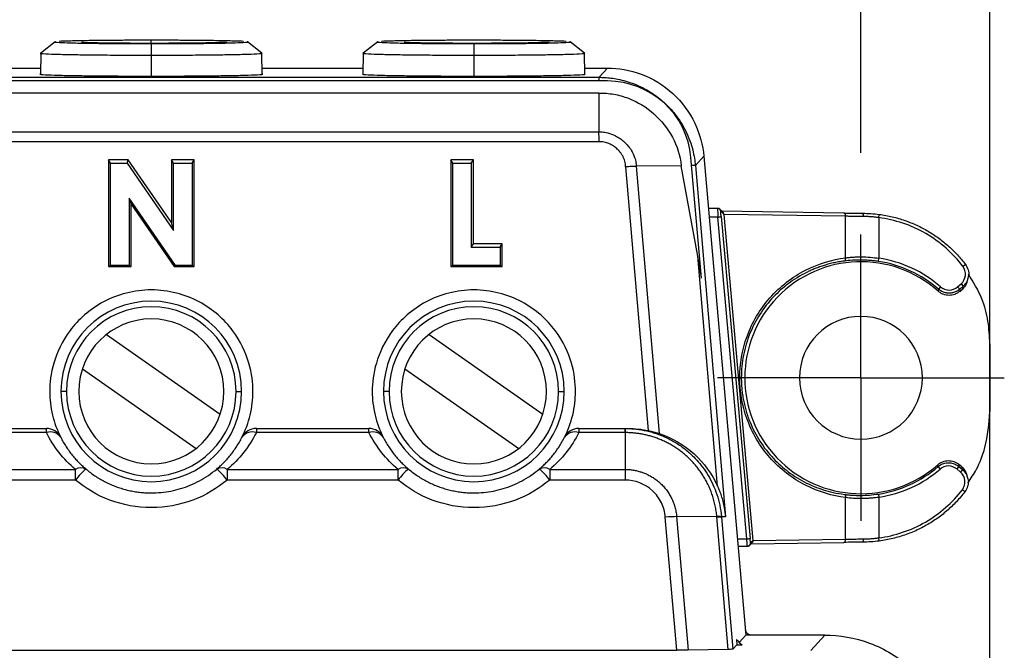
# Model space of a CAD drawing. Header units: millimetres. Extents: x 0 to 559, y 0 to 432.
# Tile 7 of 26: x 210 to 241, y 236 to 255. Entities that reach past the tile are written whole.
import ezdxf

# ---------------------------------------------------------------- set-up
doc = ezdxf.new("R2010")
doc.units = ezdxf.units.MM
doc.header["$LTSCALE"] = 2
doc.linetypes.add('CENTERX2', pattern=[20.32, 12.7, -2.54, 2.54, -2.54])
doc.layers.add('CENTER', color=40, linetype='CENTERX2')
doc.layers.add('DIMENSIONS', color=140, linetype='Continuous', lineweight=25)
doc.styles.add('SLDTEXTSTYLE0', font='TXT', dxfattribs={"width": 0.7})
doc.dimstyles.new('SLDDIMSTYLE0', dxfattribs={"dimtxt": 4.316016, "dimasz": 6.604, "dimexe": 0, "dimexo": 0.0625, "dimgap": 1.079004, "dimtad": 0, "dimtih": 1, "dimtoh": 1, "dimdec": 1, "dimrnd": 1e-09, "dimzin": 4, "dimdsep": 46, "dimtxsty": 'SLDTEXTSTYLE0', "dimsah": 1, "dimcen": 0.09, "dimadec": 0, "dimazin": 1, "dimtfac": 1, "dimtdec": 1, "dimtofl": 0, "dimtmove": 0, "dimatfit": 3, "dimfxl": 0, "dimfrac": 2, "dimtolj": 1, "dimtzin": 12, "dimarcsym": 0})

# ---------------------------------------------------------------- blocks, each defined once
blk = doc.blocks.new('_D_1')
at = {"layer": 'DIMENSIONS'}
for p, q in [((192.109, 251.173), (192.109, 276.847)), ((236.109, 251.173), (236.109, 276.847)), ((192.109, 270.497), (201.913, 270.497)), ((207.762, 270.497), (206.313, 270.497)), ((206.313, 270.497), (206.313, 263.638)), ((220.588, 270.497), (222.037, 270.497)), ((222.037, 270.497), (222.037, 263.638)), ((236.109, 270.497), (226.436, 270.497)), ((206.313, 263.638), (207.762, 263.638)), ((222.037, 263.638), (220.588, 263.638))]:
    blk.add_line(p, q, dxfattribs=at)
for points in [[(192.109, 270.497), (198.713, 269.481), (198.713, 271.513)], [(236.109, 270.497), (229.505, 271.513), (229.505, 269.481)]]:
    blk.add_solid(points, dxfattribs=at)
at = {"layer": 'DIMENSIONS', "char_height": 4.2333, "attachment_point": 1, "style": 'SLDTEXTSTYLE0'}
for s, insert in [('44.0', (207.762, 276.921)), ('1.73', (207.762, 269.095))]:
    blk.add_mtext(s, dxfattribs=dict(at, insert=insert))
blk = doc.blocks.new('_D_2')
at = {"layer": 'DIMENSIONS'}
for p, q in [((188.109, 223.538), (188.109, 293.012)), ((240.109, 223.538), (240.109, 293.012)), ((188.109, 286.662), (201.913, 286.662)), ((207.762, 286.662), (206.313, 286.662)), ((206.313, 286.662), (206.313, 279.802)), ((220.588, 286.662), (222.037, 286.662)), ((222.037, 286.662), (222.037, 279.802)), ((240.109, 286.662), (226.436, 286.662)), ((206.313, 279.802), (207.762, 279.802)), ((222.037, 279.802), (220.588, 279.802))]:
    blk.add_line(p, q, dxfattribs=at)
for points in [[(188.109, 286.662), (194.713, 285.646), (194.713, 287.678)], [(240.109, 286.662), (233.505, 287.678), (233.505, 285.646)]]:
    blk.add_solid(points, dxfattribs=at)
at = {"layer": 'DIMENSIONS', "char_height": 4.2333, "attachment_point": 1, "style": 'SLDTEXTSTYLE0'}
for s, insert in [('52.0', (207.762, 293.085)), ('2.05', (207.762, 285.259))]:
    blk.add_mtext(s, dxfattribs=dict(at, insert=insert))
blk = doc.blocks.new('SW_CENTERMARKSYMBOL_1')
at = {"layer": 'CENTER', "color": 0}
for p, q in [((0, 2.54), (0, 4.445)), ((0, 0), (0, 2.54)), ((-2.54, 0), (-4.445, 0)), ((0, 0), (-2.54, 0)), ((0, 0), (0, -2.54)), ((0, 0), (2.54, 0)), ((2.54, 0), (4.445, 0)), ((0, -2.54), (0, -4.445))]:
    blk.add_line(p, q, dxfattribs=at)

msp = doc.modelspace()

# ---------------------------------------------------------------- linework, layer by layer
for p, q in [((211.128, 254.611), (210.682, 254.262)), ((217.537, 254.262), (217.091, 254.611)), ((221.128, 254.611), (220.682, 254.262)), ((227.537, 254.262), (227.091, 254.611)), ((214.109, 254.565), (214.109, 254.558)), ((214.109, 254.558), (214.109, 254.2)), ((224.109, 254.565), (224.109, 254.558)), ((224.109, 254.558), (224.109, 254.2)), ((210.681, 254.26), (210.669, 253.61)), ((214.109, 254.2), (214.109, 253.55)), ((217.549, 253.61), (217.538, 254.26)), ((220.681, 254.26), (220.669, 253.61)), ((224.109, 254.2), (224.109, 253.55)), ((227.549, 253.61), (227.538, 254.26)), ((207.546, 253.798), (210.673, 253.798)), ((217.546, 253.798), (220.673, 253.798)), ((227.546, 253.798), (228.25, 253.798)), ((227.989, 253.513), (228.25, 253.798)), ((228.25, 253.398), (199.969, 253.398)), ((200.23, 253.513), (227.989, 253.513)), ((227.986, 253.02), (200.233, 253.02)), ((227.986, 253.02), (227.986, 251.818)), ((200.233, 251.818), (227.986, 251.818)), ((227.993, 251.514), (200.226, 251.514)), ((213.396, 250.95), (212.78, 250.95)), ((212.78, 250.95), (212.78, 247.641)), ((212.848, 250.85), (212.78, 250.95)), ((213.361, 250.85), (213.396, 250.95)), ((214.734, 249.009), (213.396, 250.95)), ((215.439, 250.95), (214.734, 250.95)), ((214.734, 250.95), (214.734, 249.009)), ((214.801, 250.85), (214.734, 250.95)), ((215.371, 250.85), (215.439, 250.95)), ((215.439, 247.641), (215.439, 250.95)), ((224.095, 250.95), (223.391, 250.95)), ((223.391, 250.95), (223.391, 247.641)), ((223.458, 250.85), (223.391, 250.95)), ((224.028, 250.85), (224.095, 250.95)), ((224.095, 248.345), (224.095, 250.95)), ((231.168, 247.274), (230.84, 251.025)), ((231.238, 251.06), (230.976, 250.773)), ((231.238, 251.06), (232.538, 236.198)), ((212.848, 247.675), (212.848, 250.85)), ((212.848, 250.85), (213.361, 250.85)), ((213.361, 250.85), (214.801, 248.761)), ((214.801, 248.761), (214.801, 250.85)), ((214.801, 250.85), (215.371, 250.85)), ((215.371, 250.85), (215.371, 247.675)), ((223.458, 247.675), (223.458, 250.85)), ((223.458, 250.85), (224.028, 250.85)), ((224.028, 250.85), (224.028, 248.245)), ((229.52, 242.547), (228.816, 250.738)), ((230.535, 250.766), (229.146, 250.755)), ((229.146, 250.755), (229.859, 242.454)), ((231.051, 247.965), (230.535, 250.766)), ((230.976, 250.773), (231.913, 239.874)), ((213.418, 249.758), (213.485, 249.575)), ((214.854, 247.675), (213.418, 249.758)), ((213.418, 249.758), (213.418, 247.675)), ((213.485, 247.641), (213.485, 249.575)), ((213.485, 249.575), (214.819, 247.641)), ((231.666, 249.444), (231.379, 249.444)), ((231.825, 249.333), (231.733, 249.418)), ((231.676, 249.172), (231.403, 249.172)), ((232.573, 239.184), (231.676, 249.172)), ((231.857, 249.269), (231.765, 249.353)), ((231.775, 249.19), (232.672, 239.201)), ((235.584, 249.298), (231.798, 249.358)), ((231.858, 249.258), (232.757, 239.14)), ((235.634, 249.198), (231.858, 249.258)), ((235.634, 247.909), (235.634, 249.198)), ((236.664, 249.158), (236.677, 249.257)), ((236.664, 249.158), (236.664, 247.897)), ((214.801, 248.761), (214.734, 249.009)), ((224.028, 248.245), (224.095, 248.345)), ((224.028, 248.245), (224.924, 248.245)), ((224.991, 248.345), (224.095, 248.345)), ((224.924, 248.245), (224.991, 248.345)), ((224.924, 248.245), (224.924, 247.675)), ((224.991, 247.641), (224.991, 248.345)), ((231.665, 240.821), (231.051, 247.965)), ((236.65, 247.798), (236.664, 247.897)), ((212.848, 247.675), (212.78, 247.641)), ((212.78, 247.641), (213.485, 247.641)), ((213.418, 247.675), (212.848, 247.675)), ((213.418, 247.675), (213.485, 247.641)), ((214.854, 247.675), (214.819, 247.641)), ((214.819, 247.641), (215.439, 247.641)), ((215.371, 247.675), (214.854, 247.675)), ((215.371, 247.675), (215.439, 247.641)), ((223.458, 247.675), (223.391, 247.641)), ((223.391, 247.641), (224.991, 247.641)), ((224.924, 247.675), (223.458, 247.675)), ((224.924, 247.675), (224.991, 247.641)), ((239.268, 247.646), (239.348, 247.707)), ((239.41, 247.189), (239.433, 247.277)), ((238.579, 247.01), (238.514, 246.935)), ((239.106, 247.01), (239.213, 247.103)), ((239.106, 247.01), (239.172, 246.934)), ((239.278, 247.028), (239.172, 246.934)), ((239.213, 247.103), (239.278, 247.028)), ((239.172, 246.868), (239.256, 246.942)), ((212.718, 245.531), (216.247, 243.06)), ((222.718, 245.531), (226.247, 243.06)), ((240.109, 245.242), (240.109, 243.135)), ((211.972, 244.466), (215.501, 241.995)), ((221.972, 244.466), (225.501, 241.995)), ((232.352, 244.188), (232.4, 244.188)), ((211.481, 243.763), (211.309, 243.763)), ((216.738, 243.763), (216.91, 243.763)), ((221.481, 243.763), (221.309, 243.763)), ((226.738, 243.763), (226.91, 243.763)), ((207.365, 242.613), (210.854, 242.613)), ((210.854, 242.486), (207.365, 242.486)), ((210.854, 242.486), (210.854, 242.613)), ((217.365, 242.613), (217.365, 242.486)), ((217.365, 242.613), (220.854, 242.613)), ((220.854, 242.486), (217.365, 242.486)), ((220.854, 242.486), (220.854, 242.613)), ((227.365, 242.613), (227.365, 242.486)), ((227.365, 242.613), (228.797, 242.613)), ((228.797, 242.486), (227.365, 242.486)), ((228.797, 242.486), (228.797, 241.343)), ((228.8, 242.613), (228.893, 242.613)), ((239.234, 241.423), (239.145, 241.498)), ((206.46, 241.343), (211.759, 241.343)), ((211.759, 241.014), (211.759, 241.343)), ((216.46, 241.343), (216.46, 241.014)), ((216.46, 241.343), (221.759, 241.343)), ((221.759, 241.014), (221.759, 241.343)), ((226.46, 241.343), (226.46, 241.014)), ((226.46, 241.343), (228.797, 241.343)), ((238.497, 241.428), (238.563, 241.352)), ((239.145, 241.433), (239.081, 241.356)), ((239.193, 241.262), (239.081, 241.356)), ((239.145, 241.433), (239.257, 241.339)), ((239.257, 241.339), (239.193, 241.262)), ((239.418, 241.089), (239.394, 241.175)), ((211.759, 241.014), (206.46, 241.014)), ((221.759, 241.014), (216.46, 241.014)), ((228.797, 241.014), (226.46, 241.014)), ((236.65, 240.579), (236.664, 240.48)), ((239.333, 240.65), (239.254, 240.711)), ((235.634, 239.178), (235.634, 240.468)), ((236.664, 240.48), (236.664, 239.219)), ((230.399, 235.732), (230.044, 239.86)), ((230.396, 239.877), (230.752, 235.735)), ((231.642, 239.875), (230.396, 239.877)), ((231.996, 235.757), (231.642, 239.875)), ((231.913, 239.874), (231.787, 239.874)), ((231.788, 239.857), (232.14, 235.763)), ((232.277, 239.184), (232.573, 239.184)), ((232.662, 238.988), (232.732, 239.064)), ((232.688, 239.064), (232.757, 239.14)), ((232.704, 239.033), (235.584, 239.078)), ((232.758, 239.133), (235.634, 239.178)), ((236.677, 239.12), (236.664, 239.219)), ((232.297, 238.956), (232.591, 238.956)), ((232.589, 238.956), (232.587, 238.963)), ((232.252, 236.064), (232.266, 235.901)), ((232.538, 236.198), (232.334, 235.974)), ((234.99, 236.198), (232.538, 236.198)), ((234.561, 235.723), (234.99, 236.198)), ((197.82, 235.732), (230.399, 235.732)), ((231.996, 235.757), (230.752, 235.735)), ((232.266, 235.901), (232.14, 235.763)), ((232.266, 235.901), (232.43, 235.901))]:
    msp.add_line(p, q)
at = {"flags": 128}
for points in [[(235.634, 249.198), (235.633, 249.218), (235.63, 249.237), (235.626, 249.255), (235.619, 249.27), (235.611, 249.282), (235.602, 249.291), (235.593, 249.297), (235.584, 249.298)], [(235.596, 247.81), (235.605, 247.813), (235.614, 247.82), (235.621, 247.83), (235.627, 247.842), (235.631, 247.857), (235.634, 247.873), (235.635, 247.891), (235.634, 247.909)], [(238.509, 246.872), (238.512, 246.907), (238.514, 246.935)], [(239.172, 246.934), (239.172, 246.897), (239.172, 246.868)], [(238.497, 241.428), (238.495, 241.463), (238.493, 241.49)], [(239.145, 241.498), (239.145, 241.462), (239.145, 241.433)], [(235.596, 240.567), (235.605, 240.563), (235.614, 240.557), (235.621, 240.547), (235.627, 240.535), (235.631, 240.52), (235.634, 240.504), (235.635, 240.486), (235.634, 240.468)], [(235.584, 239.078), (235.593, 239.08), (235.602, 239.085), (235.611, 239.094), (235.619, 239.107), (235.626, 239.122), (235.63, 239.14), (235.633, 239.159), (235.634, 239.178)], [(232.619, 238.96), (232.609, 238.958), (232.589, 238.956)], [(232.661, 238.987), (232.647, 238.974), (232.638, 238.969)]]:
    msp.add_lwpolyline(points, dxfattribs=at)
for centre, radius, start, end in [((228.25, 250.798), 2.6, 5, 90), ((231.666, 249.344), 0.0999, 48.3949, 90.0473), ((231.666, 249.344), 0.0999, 4.9522, 48.389), ((231.672, 249.489), 0.317, 270.7386, 289.091), ((236.07, 249.217), 0.119, 347.7813, 39.1327), ((236.109, 244.188), 3.75, 48.8008, 81.4888), ((236.109, 244.188), 3.6, 48.1919, 311.4502), ((236.109, 244.188), 3.65, 48.8008, 81.4888), ((214.109, 243.763), 2.801, 0, 180), ((214.109, 243.763), 2.628, 0, 180), ((224.109, 243.763), 2.801, 0, 180), ((224.109, 243.763), 2.628, 0, 180), ((236.109, 244.188), 1.905, 0, 180), ((214.109, 243.763), 2.25, 0, 180), ((224.109, 243.763), 2.25, 0, 180), ((236.109, 244.188), 1.905, 180, 0), ((214.109, 243.763), 2.801, 180, 0), ((214.109, 243.763), 2.628, 180, 0), ((214.109, 243.763), 2.25, 180, 0), ((224.109, 243.763), 2.801, 180, 0), ((224.109, 243.763), 2.628, 180, 0), ((224.109, 243.763), 2.25, 180, 0), ((210.854, 242.113), 0.5, 26.8756, 90), ((210.981, 242.121), 0.386, 34.3086, 109.1908), ((217.365, 242.113), 0.5, 90, 153.1244), ((217.238, 242.121), 0.386, 70.8092, 145.6914), ((220.854, 242.113), 0.5, 26.8756, 90), ((220.981, 242.121), 0.386, 34.3086, 109.1908), ((227.365, 242.113), 0.5, 90, 153.1244), ((227.238, 242.121), 0.386, 70.8092, 145.6914), ((230.875, 242.503), 2.078, 176.9829, 180.4836), ((211.927, 241.104), 0.292, 58.263, 125.0992), ((213.396, 239.781), 2.049, 129.9237, 143.0246), ((216.292, 241.104), 0.292, 54.9008, 121.737), ((214.823, 239.781), 2.049, 36.9754, 50.0763), ((221.927, 241.104), 0.292, 58.263, 125.0992), ((223.396, 239.781), 2.049, 129.9237, 143.0246), ((226.292, 241.104), 0.292, 54.9008, 121.737), ((224.823, 239.781), 2.049, 36.9754, 50.0763), ((236.109, 244.188), 3.65, 278.5112, 310.8575), ((236.109, 244.188), 3.75, 278.5112, 310.8575), ((231.702, 239.37), 0.512, 80.5338, 96.7984), ((232.569, 239.501), 0.317, 270.7386, 289.091), ((232.589, 239.056), 0.0999, 316.5749, 5.0422), ((236.07, 239.16), 0.119, 320.8673, 12.2187), ((232.789, 236.472), 0.674, 217.1832, 237.8168)]:
    msp.add_arc(centre, radius, start, end)
msp.add_ellipse((231.085, 243.67), major_axis=(-0.493, 5.737), ratio=0.086838, start_param=5.38416, end_param=5.551159)
for points, knots in [([(211.138, 254.611), (211.134, 254.611), (211.081, 254.605), (211.231, 254.595), (211.561, 254.582), (212.026, 254.572), (212.553, 254.565), (213.106, 254.561), (213.64, 254.558), (213.964, 254.558), (214.109, 254.558)], [0, 0, 0, 0, 0.015284, 0.205943, 0.37719, 0.526545, 0.65432, 0.795141, 0.908435, 1, 1, 1, 1]), ([(214.109, 254.662), (213.965, 254.662), (213.64, 254.662), (213.105, 254.659), (212.554, 254.655), (212.022, 254.648), (211.578, 254.638), (211.295, 254.63), (211.254, 254.624), (211.249, 254.624)], [0, 0, 0, 0, 0.11239, 0.2514506, 0.4242993, 0.5811343, 0.7644585, 0.9746523, 1, 1, 1, 1]), ([(216.97, 254.624), (216.965, 254.624), (216.924, 254.63), (216.641, 254.638), (216.197, 254.648), (215.665, 254.655), (215.114, 254.659), (214.579, 254.662), (214.254, 254.662), (214.109, 254.662)], [0, 0, 0, 0, 0.025348, 0.235541, 0.418866, 0.575701, 0.748549, 0.88761, 1, 1, 1, 1]), ([(214.109, 254.565), (214.109, 254.584), (214.109, 254.661), (214.109, 254.65), (214.109, 254.659), (214.109, 254.661), (214.109, 254.662)], [0, 0, 0, 0, 0.082351, 0.344148, 0.599201, 1, 1, 1, 1]), ([(214.109, 254.558), (214.254, 254.558), (214.579, 254.558), (215.113, 254.561), (215.666, 254.565), (216.193, 254.572), (216.658, 254.582), (216.988, 254.595), (217.138, 254.605), (217.085, 254.611), (217.081, 254.611)], [0, 0, 0, 0, 0.091565, 0.204859, 0.34568, 0.473455, 0.62281, 0.794057, 0.984716, 1, 1, 1, 1]), ([(216.443, 254.598), (216.432, 254.597), (216.398, 254.596), (216.123, 254.583), (215.594, 254.574), (214.876, 254.567), (214.354, 254.566), (214.109, 254.565)], [0, 0, 0, 0, 0.104248, 0.300399, 0.54197, 0.785563, 1, 1, 1, 1]), ([(221.138, 254.611), (221.134, 254.611), (221.081, 254.605), (221.231, 254.595), (221.561, 254.582), (222.026, 254.572), (222.553, 254.565), (223.106, 254.561), (223.64, 254.558), (223.964, 254.558), (224.109, 254.558)], [0, 0, 0, 0, 0.015284, 0.205943, 0.37719, 0.526545, 0.65432, 0.795141, 0.908435, 1, 1, 1, 1]), ([(224.109, 254.662), (223.965, 254.662), (223.64, 254.662), (223.105, 254.659), (222.554, 254.655), (222.022, 254.648), (221.578, 254.638), (221.295, 254.63), (221.254, 254.624), (221.249, 254.624)], [0, 0, 0, 0, 0.11239, 0.251451, 0.424299, 0.581134, 0.764459, 0.974652, 1, 1, 1, 1]), ([(226.97, 254.624), (226.965, 254.624), (226.924, 254.63), (226.641, 254.638), (226.197, 254.648), (225.665, 254.655), (225.114, 254.659), (224.579, 254.662), (224.254, 254.662), (224.109, 254.662)], [0, 0, 0, 0, 0.025348, 0.235541, 0.418866, 0.575701, 0.748549, 0.88761, 1, 1, 1, 1]), ([(224.109, 254.558), (224.254, 254.558), (224.579, 254.558), (225.113, 254.561), (225.666, 254.565), (226.193, 254.572), (226.658, 254.582), (226.988, 254.595), (227.138, 254.605), (227.085, 254.611), (227.081, 254.611)], [0, 0, 0, 0, 0.091565, 0.204859, 0.34568, 0.473455, 0.62281, 0.794057, 0.984716, 1, 1, 1, 1]), ([(226.443, 254.598), (226.432, 254.597), (226.398, 254.596), (226.123, 254.583), (225.594, 254.574), (224.876, 254.567), (224.354, 254.566), (224.109, 254.565)], [0, 0, 0, 0, 0.104248, 0.300399, 0.54197, 0.785563, 1, 1, 1, 1]), ([(214.109, 254.565), (213.915, 254.566), (213.508, 254.566), (212.933, 254.57), (212.446, 254.577), (212.134, 254.582), (211.948, 254.592), (211.945, 254.589), (211.944, 254.588)], [0, 0, 0, 0, 0.204238, 0.426538, 0.643728, 0.826384, 0.953704, 1, 1, 1, 1]), ([(224.109, 254.565), (223.915, 254.566), (223.508, 254.566), (222.933, 254.57), (222.446, 254.577), (222.134, 254.582), (221.948, 254.592), (221.945, 254.589), (221.944, 254.588)], [0, 0, 0, 0, 0.204238, 0.426538, 0.643728, 0.826384, 0.953704, 1, 1, 1, 1]), ([(210.681, 254.26), (210.681, 254.26), (210.628, 254.254), (210.804, 254.242), (211.18, 254.228), (211.715, 254.217), (212.321, 254.208), (212.956, 254.203), (213.57, 254.201), (213.943, 254.2), (214.109, 254.2)], [0, 0, 0, 0, 0.000187, 0.193859, 0.367763, 0.519409, 0.649145, 0.7921, 0.907083, 1, 1, 1, 1]), ([(214.109, 254.2), (214.276, 254.2), (214.649, 254.201), (215.263, 254.203), (215.898, 254.208), (216.504, 254.217), (217.038, 254.228), (217.418, 254.242), (217.591, 254.255), (217.53, 254.261), (217.525, 254.262)], [0, 0, 0, 0, 0.091454, 0.204626, 0.345331, 0.473024, 0.622283, 0.793448, 0.984071, 1, 1, 1, 1]), ([(220.681, 254.26), (220.681, 254.26), (220.628, 254.254), (220.804, 254.242), (221.18, 254.228), (221.715, 254.217), (222.321, 254.208), (222.956, 254.203), (223.57, 254.201), (223.943, 254.2), (224.109, 254.2)], [0, 0, 0, 0, 0.0001866, 0.1938592, 0.3677627, 0.5194094, 0.6491452, 0.7921002, 0.9070831, 1, 1, 1, 1]), ([(224.109, 254.2), (224.276, 254.2), (224.649, 254.201), (225.263, 254.203), (225.898, 254.208), (226.504, 254.217), (227.039, 254.228), (227.415, 254.242), (227.591, 254.254), (227.538, 254.26), (227.538, 254.26)], [0, 0, 0, 0, 0.092917, 0.2079, 0.350855, 0.480591, 0.632237, 0.806141, 0.999813, 1, 1, 1, 1]), ([(228.25, 253.798), (228.588, 253.798), (228.949, 253.739), (229.651, 253.477), (229.99, 253.272), (230.563, 252.747), (230.796, 252.427), (231.119, 251.751), (231.209, 251.396), (231.238, 251.06)], [0, 0, 0, 0, 0.25, 0.25, 0.5, 0.5, 0.75, 0.75, 1, 1, 1, 1]), ([(210.67, 253.61), (210.67, 253.61), (210.617, 253.604), (210.793, 253.592), (211.17, 253.578), (211.707, 253.567), (212.315, 253.558), (212.952, 253.553), (213.568, 253.551), (213.942, 253.55), (214.109, 253.55)], [0, 0, 0, 0, 0.0002, 0.193872, 0.367774, 0.519419, 0.649153, 0.792105, 0.907085, 1, 1, 1, 1]), ([(214.109, 253.55), (214.277, 253.55), (214.651, 253.551), (215.267, 253.553), (215.904, 253.558), (216.512, 253.567), (217.049, 253.578), (217.426, 253.592), (217.602, 253.604), (217.549, 253.61), (217.549, 253.61)], [0, 0, 0, 0, 0.092915, 0.207895, 0.350847, 0.480581, 0.632226, 0.806128, 0.9998, 1, 1, 1, 1]), ([(220.67, 253.61), (220.67, 253.61), (220.617, 253.604), (220.793, 253.592), (221.17, 253.578), (221.707, 253.567), (222.315, 253.558), (222.952, 253.553), (223.568, 253.551), (223.942, 253.55), (224.109, 253.55)], [0, 0, 0, 0, 0.0002, 0.193872, 0.367774, 0.519419, 0.649153, 0.792105, 0.907085, 1, 1, 1, 1]), ([(224.109, 253.55), (224.277, 253.55), (224.651, 253.551), (225.267, 253.553), (225.904, 253.558), (226.512, 253.567), (227.049, 253.578), (227.426, 253.592), (227.602, 253.604), (227.549, 253.61), (227.549, 253.61)], [0, 0, 0, 0, 0.092915, 0.207895, 0.350847, 0.480581, 0.632226, 0.806128, 0.9998, 1, 1, 1, 1]), ([(227.989, 253.513), (228.046, 253.512), (228.17, 253.51), (228.367, 253.491), (228.586, 253.456), (228.827, 253.397), (229.184, 253.277), (229.598, 253.065), (230.019, 252.738), (230.386, 252.343), (230.644, 251.935), (230.808, 251.551), (230.894, 251.269), (230.95, 251.012), (230.968, 250.849), (230.976, 250.773)], [0, 0, 0, 0, 0.038852, 0.083273, 0.133263, 0.188821, 0.249947, 0.387177, 0.500324, 0.607968, 0.749758, 0.823269, 0.889479, 0.94839, 1, 1, 1, 1]), ([(227.986, 253.02), (228.142, 253.025), (228.297, 253.014), (228.603, 252.96), (228.755, 252.917), (229.189, 252.75), (229.459, 252.584), (229.922, 252.174), (230.12, 251.926), (230.411, 251.382), (230.506, 251.078), (230.535, 250.766)], [0, 0, 0, 0, 0.125, 0.125, 0.25, 0.25, 0.5, 0.5, 0.75, 0.75, 1, 1, 1, 1]), ([(227.986, 251.818), (228.018, 251.817), (228.11, 251.817), (228.285, 251.788), (228.526, 251.698), (228.781, 251.521), (228.98, 251.282), (229.089, 251.051), (229.134, 250.879), (229.143, 250.788), (229.146, 250.755)], [0, 0, 0, 0, 0.057125, 0.159482, 0.306863, 0.500037, 0.692896, 0.840386, 0.942892, 1, 1, 1, 1]), ([(228.815, 250.738), (228.813, 250.768), (228.808, 250.826), (228.789, 250.912), (228.762, 250.994), (228.724, 251.072), (228.678, 251.148), (228.621, 251.219), (228.543, 251.301), (228.437, 251.386), (228.299, 251.459), (228.149, 251.508), (228.045, 251.512), (227.993, 251.514)], [0, 0, 0, 0, 0.071625, 0.141719, 0.211166, 0.280875, 0.351745, 0.42463, 0.500318, 0.624693, 0.750076, 0.876286, 1, 1, 1, 1]), ([(228.815, 250.744), (228.874, 250.748), (228.935, 250.751), (229.049, 250.754), (229.102, 250.755), (229.146, 250.755)], [0, 0, 0, 0, 0.5, 0.5, 1, 1, 1, 1]), ([(231.666, 249.444), (231.664, 249.446), (231.665, 249.416), (231.669, 249.314), (231.672, 249.242), (231.676, 249.172)], [0, 0, 0, 0, 0.5, 0.5, 1, 1, 1, 1]), ([(231.733, 249.418), (231.728, 249.422), (231.718, 249.43), (231.695, 249.44), (231.677, 249.439), (231.665, 249.439)], [0, 0, 0, 0, 0.253483, 0.507221, 1, 1, 1, 1]), ([(231.775, 249.19), (231.772, 249.227), (231.768, 249.273), (231.764, 249.338), (231.764, 249.354), (231.765, 249.353)], [0, 0, 0, 0, 0.5, 0.5, 1, 1, 1, 1]), ([(231.857, 249.269), (231.855, 249.277), (231.852, 249.295), (231.841, 249.318), (231.829, 249.328), (231.825, 249.333)], [0, 0, 0, 0, 0.346319, 0.725587, 1, 1, 1, 1]), ([(236.186, 249.192), (236.139, 249.192), (236.043, 249.193), (235.903, 249.195), (235.766, 249.196), (235.678, 249.198), (235.634, 249.198)], [0, 0, 0, 0, 0.246122, 0.494829, 0.746121, 1, 1, 1, 1]), ([(236.664, 249.158), (236.625, 249.163), (236.545, 249.173), (236.425, 249.183), (236.305, 249.19), (236.226, 249.191), (236.186, 249.192)], [0, 0, 0, 0, 0.24892, 0.498386, 0.748659, 1, 1, 1, 1]), ([(239.268, 247.646), (238.965, 248.046), (238.57, 248.401), (237.667, 248.926), (237.162, 249.093), (236.664, 249.158)], [0, 0, 0, 0, 0.5, 0.5, 1, 1, 1, 1]), ([(236.677, 249.257), (236.745, 249.247), (236.88, 249.227), (237.079, 249.185), (237.276, 249.134), (237.468, 249.072), (237.657, 249.002), (237.841, 248.922), (238.02, 248.834), (238.193, 248.737), (238.361, 248.633), (238.523, 248.52), (238.678, 248.401), (238.827, 248.274), (238.968, 248.141), (239.102, 248.002), (239.23, 247.858), (239.309, 247.757), (239.348, 247.707)], [0, 0, 0, 0, 0.064584, 0.12889, 0.192917, 0.256665, 0.320136, 0.383328, 0.446243, 0.50888, 0.571239, 0.633321, 0.695126, 0.756654, 0.817905, 0.87888, 0.939578, 1, 1, 1, 1]), ([(232.352, 244.188), (232.352, 244.602), (232.422, 245.043), (232.734, 245.9), (232.977, 246.315), (233.602, 247.023), (233.983, 247.316), (234.795, 247.732), (235.224, 247.857), (235.634, 247.909)], [0, 0, 0, 0, 0.25, 0.25, 0.5, 0.5, 0.75, 0.75, 1, 1, 1, 1]), ([(235.634, 247.909), (235.675, 247.914), (235.756, 247.924), (235.882, 247.934), (236.007, 247.939), (236.177, 247.941), (236.397, 247.933), (236.576, 247.909), (236.664, 247.897)], [0, 0, 0, 0, 0.132107, 0.259669, 0.382792, 0.50159, 0.752297, 1, 1, 1, 1]), ([(235.596, 247.81), (235.537, 247.801), (235.42, 247.785), (235.25, 247.751), (235.089, 247.711), (234.937, 247.665), (234.795, 247.616), (234.661, 247.565), (234.537, 247.511), (234.261, 247.379), (233.864, 247.135), (233.374, 246.698), (232.967, 246.181), (232.7, 245.669), (232.547, 245.234), (232.463, 244.889), (232.41, 244.54), (232.403, 244.305), (232.4, 244.188)], [0, 0, 0, 0, 0.037146, 0.072653, 0.106518, 0.138741, 0.169319, 0.198251, 0.225536, 0.251172, 0.382467, 0.500572, 0.629728, 0.750278, 0.814035, 0.876778, 0.9387, 1, 1, 1, 1]), ([(236.65, 247.798), (236.604, 247.804), (236.512, 247.817), (236.375, 247.83), (236.238, 247.838), (236.059, 247.842), (235.839, 247.836), (235.677, 247.819), (235.596, 247.81)], [0, 0, 0, 0, 0.125251, 0.249718, 0.374013, 0.498748, 0.748266, 1, 1, 1, 1]), ([(239.213, 247.103), (239.289, 247.169), (239.337, 247.264), (239.358, 247.463), (239.329, 247.566), (239.268, 247.646)], [0, 0, 0, 0, 0.0002988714, 0.0002988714, 0.0005977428, 0.0005977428, 0.0005977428, 0.0005977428]), ([(239.348, 247.707), (239.379, 247.653), (239.442, 247.545), (239.462, 247.387), (239.433, 247.304), (239.425, 247.279)], [0, 0, 0, 0, 0.415341, 0.828421, 1, 1, 1, 1]), ([(239.425, 247.279), (239.416, 247.243), (239.394, 247.146), (239.323, 247.073), (239.278, 247.028)], [0, 0, 0, 0, 0.369019, 1, 1, 1, 1]), ([(240.109, 245.242), (240.097, 245.478), (240.071, 245.951), (239.874, 246.702), (239.595, 247.156), (239.442, 247.406)], [0, 0, 0, 0, 0.307631, 0.61909, 1, 1, 1, 1]), ([(238.579, 247.01), (238.652, 246.946), (238.747, 246.911), (238.939, 246.911), (239.033, 246.946), (239.106, 247.01)], [0, 0, 0, 0, 0.0002859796, 0.0002859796, 0.0005719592, 0.0005719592, 0.0005719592, 0.0005719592]), ([(239.402, 247.191), (239.393, 247.156), (239.37, 247.059), (239.3, 246.987), (239.256, 246.942)], [0, 0, 0, 0, 0.36894, 1, 1, 1, 1]), ([(217.259, 243.763), (217.259, 244.025), (217.228, 244.322), (217.039, 244.967), (216.881, 245.317), (216.503, 245.821), (216.354, 245.985), (216.007, 246.287), (215.81, 246.426), (215.374, 246.659), (215.135, 246.752), (214.634, 246.88), (214.372, 246.913), (213.847, 246.913), (213.585, 246.88), (213.084, 246.752), (212.845, 246.659), (212.409, 246.426), (212.212, 246.287), (211.865, 245.985), (211.715, 245.821), (211.337, 245.317), (211.18, 244.967), (210.991, 244.322), (210.959, 244.025), (210.959, 243.763)], [0, 0, 0, 0, 0.125, 0.125, 0.25, 0.25, 0.3125, 0.3125, 0.375, 0.375, 0.4375, 0.4375, 0.5, 0.5, 0.5625, 0.5625, 0.625, 0.625, 0.6875, 0.6875, 0.75, 0.75, 0.875, 0.875, 1, 1, 1, 1]), ([(227.259, 243.763), (227.259, 244.025), (227.228, 244.322), (227.039, 244.967), (226.881, 245.317), (226.503, 245.821), (226.354, 245.985), (226.007, 246.287), (225.81, 246.426), (225.374, 246.659), (225.135, 246.752), (224.634, 246.88), (224.372, 246.913), (223.847, 246.913), (223.585, 246.88), (223.084, 246.752), (222.845, 246.659), (222.409, 246.426), (222.212, 246.287), (221.865, 245.985), (221.715, 245.821), (221.337, 245.317), (221.18, 244.967), (220.991, 244.322), (220.959, 244.025), (220.959, 243.763)], [0, 0, 0, 0, 0.125, 0.125, 0.25, 0.25, 0.3125, 0.3125, 0.375, 0.375, 0.4375, 0.4375, 0.5, 0.5, 0.5625, 0.5625, 0.625, 0.625, 0.6875, 0.6875, 0.75, 0.75, 0.875, 0.875, 1, 1, 1, 1]), ([(239.172, 246.868), (239.156, 246.856), (239.125, 246.83), (239.073, 246.8), (239.009, 246.771), (238.931, 246.749), (238.841, 246.742), (238.75, 246.75), (238.663, 246.775), (238.58, 246.815), (238.533, 246.853), (238.509, 246.872)], [0, 0, 0, 0, 0.082768, 0.165861, 0.250488, 0.374123, 0.49997, 0.62294, 0.749551, 0.874418, 1, 1, 1, 1]), ([(239.172, 246.934), (239.156, 246.921), (239.123, 246.895), (239.069, 246.864), (239.013, 246.839), (238.956, 246.823), (238.899, 246.813), (238.823, 246.809), (238.727, 246.82), (238.613, 246.86), (238.547, 246.909), (238.514, 246.935)], [0, 0, 0, 0, 0.087307, 0.174205, 0.259784, 0.343188, 0.423653, 0.500538, 0.657559, 0.826174, 1, 1, 1, 1]), ([(235.634, 240.468), (235.224, 240.519), (234.795, 240.644), (233.983, 241.061), (233.602, 241.353), (232.977, 242.062), (232.734, 242.477), (232.422, 243.334), (232.352, 243.775), (232.352, 244.188)], [0, 0, 0, 0, 0.25, 0.25, 0.5, 0.5, 0.75, 0.75, 1, 1, 1, 1]), ([(232.4, 244.188), (232.401, 244.13), (232.403, 244.013), (232.416, 243.838), (232.437, 243.664), (232.466, 243.49), (232.504, 243.317), (232.551, 243.145), (232.606, 242.976), (232.728, 242.655), (232.968, 242.194), (233.376, 241.676), (233.867, 241.24), (234.304, 240.972), (234.672, 240.805), (234.947, 240.705), (235.258, 240.619), (235.48, 240.585), (235.596, 240.567)], [0, 0, 0, 0, 0.030609, 0.061349, 0.092245, 0.123322, 0.154606, 0.18612, 0.217889, 0.249935, 0.370676, 0.500077, 0.618342, 0.749878, 0.802593, 0.861859, 0.927667, 1, 1, 1, 1]), ([(210.959, 243.763), (210.959, 243.519), (210.988, 243.271), (211.103, 242.79), (211.189, 242.557), (211.3, 242.339)], [0, 0, 0, 0, 0.5, 0.5, 1, 1, 1, 1]), ([(216.919, 242.339), (217.03, 242.557), (217.116, 242.79), (217.231, 243.271), (217.259, 243.519), (217.259, 243.763)], [0, 0, 0, 0, 0.5, 0.5, 1, 1, 1, 1]), ([(220.959, 243.763), (220.959, 243.519), (220.988, 243.271), (221.103, 242.79), (221.189, 242.557), (221.3, 242.339)], [0, 0, 0, 0, 0.5, 0.5, 1, 1, 1, 1]), ([(226.919, 242.339), (227.03, 242.557), (227.116, 242.79), (227.231, 243.271), (227.259, 243.519), (227.259, 243.763)], [0, 0, 0, 0, 0.5, 0.5, 1, 1, 1, 1]), ([(239.426, 240.923), (239.518, 241.062), (239.742, 241.402), (240.027, 242.142), (240.078, 242.759), (240.109, 243.135)], [0, 0, 0, 0, 0.212699, 0.520794, 1, 1, 1, 1]), ([(231.642, 239.878), (231.636, 239.935), (231.624, 240.048), (231.593, 240.216), (231.554, 240.38), (231.506, 240.54), (231.449, 240.695), (231.384, 240.844), (231.311, 240.988), (231.231, 241.126), (231.145, 241.258), (231.053, 241.383), (230.956, 241.502), (230.853, 241.614), (230.746, 241.719), (230.636, 241.817), (230.521, 241.908), (230.404, 241.992), (230.284, 242.07), (230.162, 242.14), (230.039, 242.203), (229.914, 242.259), (229.789, 242.309), (229.663, 242.353), (229.537, 242.389), (229.412, 242.42), (229.286, 242.445), (229.162, 242.463), (229.039, 242.476), (228.918, 242.484), (228.837, 242.485), (228.797, 242.486)], [0, 0, 0, 0, 0.040681, 0.08092, 0.120718, 0.160072, 0.198985, 0.237454, 0.275481, 0.313064, 0.350205, 0.386902, 0.423157, 0.458968, 0.494336, 0.52926, 0.563742, 0.597781, 0.631377, 0.664529, 0.697239, 0.729507, 0.761331, 0.792713, 0.823653, 0.85415, 0.884205, 0.913817, 0.942987, 0.971715, 1, 1, 1, 1]), ([(228.8, 242.613), (228.856, 242.612), (228.968, 242.61), (229.136, 242.595), (229.304, 242.572), (229.47, 242.539), (229.635, 242.496), (229.797, 242.444), (229.957, 242.382), (230.114, 242.312), (230.266, 242.232), (230.415, 242.143), (230.558, 242.046), (230.696, 241.94), (230.852, 241.804), (231.025, 241.63), (231.209, 241.408), (231.378, 241.156), (231.527, 240.875), (231.65, 240.565), (231.743, 240.229), (231.772, 239.994), (231.787, 239.874)], [0, 0, 0, 0, 0.037768, 0.07565, 0.113648, 0.151761, 0.18999, 0.228334, 0.266794, 0.305369, 0.344061, 0.38287, 0.421794, 0.460836, 0.499994, 0.56139, 0.62613, 0.694215, 0.765644, 0.840418, 0.918537, 1, 1, 1, 1]), ([(229.52, 242.547), (229.536, 242.543), (229.598, 242.529), (229.692, 242.505), (229.789, 242.477), (229.837, 242.461), (229.859, 242.454)], [0, 0, 0, 0, 0.136045, 0.499921, 0.774607, 1, 1, 1, 1]), ([(229.859, 242.454), (230.246, 242.324), (230.623, 242.109), (231.251, 241.541), (231.501, 241.19), (231.665, 240.821)], [0, 0, 0, 0, 0.5, 0.5, 1, 1, 1, 1]), ([(211.3, 242.339), (211.326, 242.289), (211.378, 242.191), (211.465, 242.049), (211.558, 241.914), (211.655, 241.787), (211.756, 241.667), (211.861, 241.555), (211.968, 241.451), (212.044, 241.385), (212.081, 241.353)], [0, 0, 0, 0, 0.143133, 0.281, 0.413637, 0.541085, 0.663389, 0.780602, 0.892784, 1, 1, 1, 1]), ([(216.138, 241.353), (216.175, 241.385), (216.251, 241.451), (216.358, 241.555), (216.463, 241.667), (216.564, 241.787), (216.661, 241.914), (216.754, 242.049), (216.841, 242.191), (216.893, 242.289), (216.919, 242.339)], [0, 0, 0, 0, 0.107216, 0.219398, 0.336611, 0.458915, 0.586363, 0.719, 0.856867, 1, 1, 1, 1]), ([(221.3, 242.339), (221.326, 242.289), (221.378, 242.191), (221.465, 242.049), (221.558, 241.914), (221.655, 241.787), (221.756, 241.667), (221.861, 241.555), (221.968, 241.451), (222.044, 241.385), (222.081, 241.353)], [0, 0, 0, 0, 0.143133, 0.281, 0.413637, 0.541085, 0.663389, 0.780602, 0.892784, 1, 1, 1, 1]), ([(226.138, 241.353), (226.175, 241.385), (226.251, 241.451), (226.358, 241.555), (226.463, 241.667), (226.564, 241.787), (226.661, 241.914), (226.754, 242.049), (226.841, 242.191), (226.893, 242.289), (226.919, 242.339)], [0, 0, 0, 0, 0.107216, 0.219398, 0.336611, 0.458915, 0.586363, 0.719, 0.856867, 1, 1, 1, 1]), ([(238.493, 241.49), (238.508, 241.502), (238.538, 241.527), (238.589, 241.558), (238.652, 241.587), (238.728, 241.609), (238.816, 241.618), (238.905, 241.611), (238.991, 241.588), (239.074, 241.552), (239.121, 241.516), (239.145, 241.498)], [0, 0, 0, 0, 0.082802, 0.165883, 0.250404, 0.374018, 0.500006, 0.623111, 0.749669, 0.874388, 1, 1, 1, 1]), ([(238.497, 241.428), (238.514, 241.442), (238.55, 241.47), (238.61, 241.503), (238.676, 241.529), (238.747, 241.545), (238.82, 241.551), (238.894, 241.547), (238.965, 241.531), (239.031, 241.506), (239.092, 241.474), (239.128, 241.446), (239.145, 241.433)], [0, 0, 0, 0, 0.094034, 0.191874, 0.292776, 0.39583, 0.499995, 0.604159, 0.707214, 0.808119, 0.905962, 1, 1, 1, 1]), ([(212.081, 241.353), (212.127, 241.316), (212.218, 241.242), (212.361, 241.141), (212.508, 241.048), (212.66, 240.965), (212.814, 240.89), (212.972, 240.824), (213.131, 240.767), (213.293, 240.719), (213.456, 240.68), (213.619, 240.65), (213.783, 240.628), (213.946, 240.616), (214.156, 240.61), (214.414, 240.623), (214.718, 240.667), (215.02, 240.742), (215.317, 240.848), (215.605, 240.985), (215.883, 241.151), (216.053, 241.285), (216.138, 241.353)], [0, 0, 0, 0, 0.040038, 0.079811, 0.119319, 0.158565, 0.197547, 0.236268, 0.274729, 0.31293, 0.350872, 0.388557, 0.425984, 0.463157, 0.500075, 0.568817, 0.63844, 0.708952, 0.780357, 0.852663, 0.925876, 1, 1, 1, 1]), ([(222.081, 241.353), (222.127, 241.316), (222.218, 241.242), (222.361, 241.141), (222.508, 241.048), (222.66, 240.965), (222.814, 240.89), (222.972, 240.824), (223.131, 240.767), (223.293, 240.719), (223.456, 240.68), (223.619, 240.65), (223.783, 240.628), (223.946, 240.616), (224.156, 240.61), (224.414, 240.623), (224.718, 240.667), (225.02, 240.742), (225.317, 240.848), (225.605, 240.985), (225.883, 241.151), (226.053, 241.285), (226.138, 241.353)], [0, 0, 0, 0, 0.040038, 0.079811, 0.119319, 0.158565, 0.197547, 0.236268, 0.274729, 0.31293, 0.350872, 0.388557, 0.425984, 0.463157, 0.500075, 0.568817, 0.63844, 0.708952, 0.780357, 0.852663, 0.925876, 1, 1, 1, 1]), ([(228.797, 241.343), (228.838, 241.342), (228.923, 241.34), (229.049, 241.325), (229.176, 241.3), (229.302, 241.264), (229.427, 241.217), (229.548, 241.159), (229.666, 241.09), (229.779, 241.01), (229.886, 240.92), (229.987, 240.819), (230.079, 240.708), (230.161, 240.588), (230.233, 240.459), (230.294, 240.323), (230.343, 240.18), (230.378, 240.031), (230.39, 239.929), (230.396, 239.877)], [0, 0, 0, 0, 0.052632, 0.106025, 0.16018, 0.215101, 0.27079, 0.327251, 0.384487, 0.4425, 0.501295, 0.560873, 0.621238, 0.68239, 0.744332, 0.807064, 0.870586, 0.934899, 1, 1, 1, 1]), ([(228.797, 241.343), (228.797, 241.302), (228.797, 241.251), (228.797, 241.137), (228.797, 241.075), (228.797, 241.014)], [0, 0, 0, 0, 0.5, 0.5, 1, 1, 1, 1]), ([(239.081, 241.356), (239.008, 241.417), (238.916, 241.45), (238.727, 241.449), (238.634, 241.414), (238.563, 241.352)], [0, 0, 0, 0, 0.0002807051, 0.0002807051, 0.0005614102, 0.0005614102, 0.0005614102, 0.0005614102]), ([(239.254, 240.711), (239.316, 240.793), (239.345, 240.898), (239.323, 241.1), (239.272, 241.196), (239.193, 241.262)], [0, 0, 0, 0, 0.0003042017, 0.0003042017, 0.0006084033, 0.0006084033, 0.0006084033, 0.0006084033]), ([(239.234, 241.423), (239.28, 241.378), (239.353, 241.306), (239.377, 241.208), (239.386, 241.172)], [0, 0, 0, 0, 0.63368, 1, 1, 1, 1]), ([(239.257, 241.339), (239.304, 241.293), (239.378, 241.221), (239.401, 241.122), (239.41, 241.086)], [0, 0, 0, 0, 0.634857, 1, 1, 1, 1]), ([(216.46, 241.014), (216.16, 240.762), (215.8, 240.543), (214.996, 240.24), (214.553, 240.156), (213.666, 240.156), (213.223, 240.24), (212.419, 240.543), (212.059, 240.762), (211.759, 241.014)], [0, 0, 0, 0, 0.25, 0.25, 0.5, 0.5, 0.75, 0.75, 1, 1, 1, 1]), ([(226.46, 241.014), (226.16, 240.762), (225.8, 240.543), (224.996, 240.24), (224.553, 240.156), (223.666, 240.156), (223.223, 240.24), (222.419, 240.543), (222.059, 240.762), (221.759, 241.014)], [0, 0, 0, 0, 0.25, 0.25, 0.5, 0.5, 0.75, 0.75, 1, 1, 1, 1]), ([(230.044, 239.86), (230.032, 240.016), (229.991, 240.167), (229.856, 240.448), (229.762, 240.575), (229.42, 240.892), (229.112, 241.014), (228.797, 241.014)], [0, 0, 0, 0, 0.25, 0.25, 0.5, 0.5, 1, 1, 1, 1]), ([(239.41, 241.086), (239.419, 241.061), (239.45, 240.976), (239.429, 240.814), (239.365, 240.705), (239.333, 240.65)], [0, 0, 0, 0, 0.173798, 0.58667, 1, 1, 1, 1]), ([(231.665, 240.821), (231.685, 240.775), (231.726, 240.678), (231.781, 240.522), (231.832, 240.347), (231.882, 240.13), (231.901, 239.969), (231.913, 239.874)], [0, 0, 0, 0, 0.15121, 0.317902, 0.500098, 0.707522, 1, 1, 1, 1]), ([(235.596, 240.567), (235.636, 240.562), (235.716, 240.553), (235.841, 240.543), (235.969, 240.537), (236.145, 240.535), (236.373, 240.543), (236.557, 240.567), (236.65, 240.579)], [0, 0, 0, 0, 0.125824, 0.250534, 0.374706, 0.498926, 0.749099, 1, 1, 1, 1]), ([(236.664, 239.219), (237.158, 239.283), (237.659, 239.449), (238.556, 239.966), (238.95, 240.316), (239.254, 240.711)], [0, 0, 0, 0, 0.5, 0.5, 1, 1, 1, 1]), ([(239.333, 240.65), (239.291, 240.597), (239.207, 240.491), (239.07, 240.34), (238.926, 240.194), (238.774, 240.056), (238.614, 239.925), (238.447, 239.802), (238.272, 239.687), (238.091, 239.581), (237.904, 239.484), (237.711, 239.397), (237.513, 239.32), (237.31, 239.253), (237.102, 239.197), (236.892, 239.151), (236.749, 239.13), (236.677, 239.12)], [0, 0, 0, 0, 0.0644503, 0.1292162, 0.1942981, 0.259696, 0.3254104, 0.3914413, 0.457789, 0.5244537, 0.5914356, 0.658735, 0.7263519, 0.7942867, 0.8625395, 0.9311106, 1, 1, 1, 1]), ([(236.664, 240.48), (236.62, 240.473), (236.531, 240.46), (236.396, 240.447), (236.262, 240.439), (236.089, 240.435), (235.873, 240.441), (235.716, 240.459), (235.634, 240.468)], [0, 0, 0, 0, 0.124272, 0.249145, 0.374799, 0.50141, 0.741887, 1, 1, 1, 1]), ([(231.642, 239.875), (231.655, 239.874), (231.687, 239.874), (231.732, 239.872), (231.776, 239.867), (231.784, 239.861), (231.788, 239.857)], [0, 0, 0, 0, 0.149967, 0.368132, 0.653972, 1, 1, 1, 1]), ([(232.587, 238.963), (232.587, 238.965), (232.586, 238.969), (232.584, 239.001), (232.581, 239.038), (232.579, 239.068), (232.576, 239.117), (232.574, 239.16), (232.573, 239.184)], [0, 0, 0, 0, 0.122025, 0.422864, 0.48843, 0.606577, 0.777167, 1, 1, 1, 1]), ([(232.688, 239.064), (232.687, 239.063), (232.685, 239.076), (232.679, 239.129), (232.675, 239.167), (232.672, 239.201)], [0, 0, 0, 0, 0.5, 0.5, 1, 1, 1, 1]), ([(232.758, 239.133), (232.757, 239.124), (232.756, 239.104), (232.746, 239.08), (232.735, 239.069), (232.731, 239.065)], [0, 0, 0, 0, 0.3596336, 0.7559951, 1, 1, 1, 1]), ([(235.634, 239.178), (235.669, 239.179), (235.739, 239.18), (235.848, 239.181), (235.959, 239.183), (236.072, 239.184), (236.148, 239.184), (236.186, 239.185)], [0, 0, 0, 0, 0.203311, 0.404966, 0.604965, 0.80331, 1, 1, 1, 1]), ([(236.186, 239.185), (236.226, 239.185), (236.305, 239.187), (236.425, 239.193), (236.545, 239.204), (236.625, 239.214), (236.664, 239.219)], [0, 0, 0, 0, 0.251341, 0.501614, 0.75108, 1, 1, 1, 1]), ([(232.588, 238.959), (232.594, 238.959), (232.607, 238.958), (232.627, 238.963), (232.646, 238.973), (232.657, 238.983), (232.662, 238.988)], [0, 0, 0, 0, 0.237277, 0.485691, 0.741545, 1, 1, 1, 1]), ([(232.717, 236.198), (232.698, 236.2), (232.643, 236.208), (232.577, 236.263), (232.533, 236.321), (232.525, 236.356), (232.524, 236.363)], [0, 0, 0, 0, 0.2096628, 0.6082008, 0.9186188, 1, 1, 1, 1]), ([(234.99, 236.198), (235.437, 236.198), (235.916, 236.121), (236.844, 235.776), (237.293, 235.508), (238.055, 234.819), (238.366, 234.399), (238.801, 233.509), (238.925, 233.041), (238.97, 232.596)], [0, 0, 0, 0, 0.25, 0.25, 0.5, 0.5, 0.75, 0.75, 1, 1, 1, 1]), ([(230.752, 235.735), (230.707, 235.734), (230.652, 235.734), (230.529, 235.733), (230.463, 235.732), (230.399, 235.732)], [0, 0, 0, 0, 0.5, 0.5, 1, 1, 1, 1]), ([(232.14, 235.763), (232.139, 235.762), (232.126, 235.761), (232.076, 235.759), (232.04, 235.758), (231.996, 235.757)], [0, 0, 0, 0, 0.5, 0.5, 1, 1, 1, 1])]:
    msp.add_open_spline(points, degree=3, knots=knots)
for points in [[(227.989, 253.513), (227.988, 253.511), (227.987, 253.469), (227.986, 253.398)], [(227.993, 251.514), (227.991, 251.627), (227.988, 251.736), (227.986, 251.818)], [(230.976, 250.773), (230.974, 250.777), (230.933, 250.777), (230.862, 250.772)], [(231.858, 249.258), (231.857, 249.261), (231.857, 249.265), (231.857, 249.269)], [(235.582, 249.298), (235.762, 249.295), (235.959, 249.293), (236.162, 249.292)], [(236.162, 249.292), (236.332, 249.291), (236.504, 249.279), (236.677, 249.257)], [(239.256, 246.942), (239.263, 246.97), (239.271, 246.999), (239.278, 247.028)], [(211.759, 241.343), (211.387, 241.656), (211.073, 242.052), (210.854, 242.486)], [(217.365, 242.486), (217.146, 242.052), (216.832, 241.656), (216.46, 241.343)], [(221.759, 241.343), (221.387, 241.656), (221.073, 242.052), (220.854, 242.486)], [(227.365, 242.486), (227.146, 242.052), (226.832, 241.656), (226.46, 241.343)], [(228.797, 242.486), (228.797, 242.567), (228.797, 242.613), (228.797, 242.613)], [(228.797, 242.613), (228.798, 242.613), (228.799, 242.613), (228.8, 242.613)], [(228.893, 242.613), (229.103, 242.613), (229.314, 242.591), (229.52, 242.547)], [(239.257, 241.339), (239.25, 241.367), (239.242, 241.395), (239.234, 241.423)], [(230.396, 239.877), (230.304, 239.877), (230.174, 239.871), (230.044, 239.86)], [(231.642, 239.875), (231.641, 239.876), (231.642, 239.877), (231.642, 239.878)], [(231.787, 239.874), (231.787, 239.869), (231.788, 239.863), (231.788, 239.857)], [(232.757, 239.14), (232.757, 239.137), (232.758, 239.135), (232.758, 239.133)], [(236.162, 239.085), (235.959, 239.083), (235.762, 239.081), (235.582, 239.078)], [(236.677, 239.12), (236.504, 239.097), (236.332, 239.086), (236.162, 239.085)]]:
    msp.add_open_spline(points, degree=3)

# ---------------------------------------------------------------- block references
at = {"layer": 'CENTER'}
msp.add_blockref('SW_CENTERMARKSYMBOL_1', (236.109, 244.188), dxfattribs=at)

# ---------------------------------------------------------------- dimensions: what is measured, and where the dimension line sits
at = {"layer": 'DIMENSIONS'}
for base, p1, p2, picture, middle in [((240.109, 286.662), (188.109, 220.998), (240.109, 220.998), '_D_2', (214.175, 286.662)), ((236.109, 270.497), (192.109, 248.633), (236.109, 248.633), '_D_1', (214.175, 270.497))]:
    dim = msp.add_linear_dim(base=base, p1=p1, p2=p2, dimstyle='SLDDIMSTYLE0', dxfattribs=at)
    dim.commit()
    dim.dimension.update_dxf_attribs({"geometry": picture, "text_midpoint": middle, "dimtype": 160})

doc.saveas('drawing.dxf')
